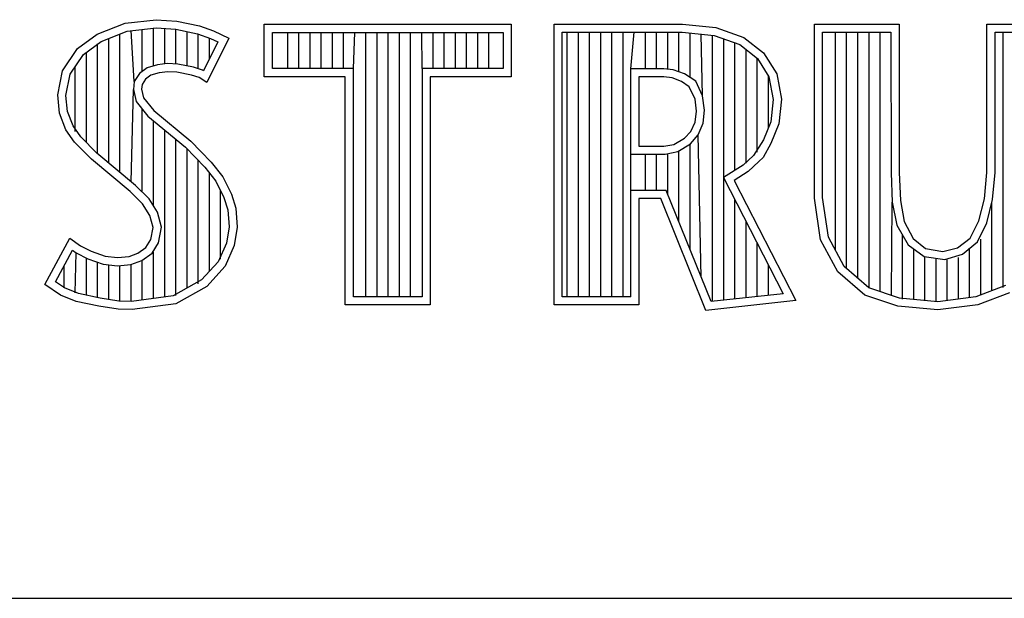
# Model space of a CAD drawing. Header units: inches. Extents: x 0.2 to 16.8, y 0.1 to 10.8.
# Tile 5 of 10: x 13.606 to 13.912, y 1.633 to 1.813. Entities that reach past the tile are written whole.
import ezdxf

# ---------------------------------------------------------------- set-up
doc = ezdxf.new("R2010")
doc.units = ezdxf.units.IN
doc.header["$LTSCALE"] = 0.935
doc.header["$MEASUREMENT"] = 0
doc.layers.get('0').update_dxf_attribs({"linetype": 'CONTINUOUS'})

msp = doc.modelspace()

# ---------------------------------------------------------------- linework, layer by layer
at = {"color": 2, "linetype": 'CONTINUOUS'}
for p, q in [((13.63901, 1.81165), (13.6486, 1.8127)), ((13.6486, 1.8127), (13.65505, 1.81225)), ((13.65505, 1.81225), (13.6621, 1.81075)), ((13.63031, 1.8082), (13.63901, 1.81165)), ((13.63154, 1.80597), (13.63962, 1.80917)), ((13.63962, 1.80917), (13.64865, 1.81016)), ((13.6418, 1.79346), (13.64084, 1.80931)), ((13.64431, 1.79666), (13.64431, 1.80969)), ((13.64779, 1.79834), (13.64779, 1.81007)), ((13.64865, 1.81016), (13.6547, 1.80974)), ((13.65127, 1.79895), (13.65127, 1.80998)), ((13.6547, 1.80974), (13.66143, 1.80831)), ((13.65474, 1.7989), (13.65474, 1.80973)), ((13.6621, 1.81075), (13.66645, 1.80925)), ((13.66645, 1.80925), (13.67125, 1.807)), ((13.68221, 1.81126), (13.75902, 1.81126)), ((13.68221, 1.79499), (13.68221, 1.81126)), ((13.75902, 1.81126), (13.75902, 1.79499)), ((13.77232, 1.81131), (13.81225, 1.81131)), ((13.77232, 1.72404), (13.77232, 1.81131)), ((13.81225, 1.81131), (13.8226, 1.81028)), ((13.8226, 1.81028), (13.83133, 1.80721)), ((13.85324, 1.81131), (13.87958, 1.81131)), ((13.85324, 1.75725), (13.85324, 1.81131)), ((13.87958, 1.81131), (13.87958, 1.76526)), ((13.90688, 1.81131), (13.9294, 1.81131)), ((13.90688, 1.76526), (13.90688, 1.81131)), ((13.62416, 1.8037), (13.63031, 1.8082)), ((13.63389, 1.76816), (13.63389, 1.8069)), ((13.63736, 1.76525), (13.63736, 1.80828)), ((13.65822, 1.7983), (13.65822, 1.80899)), ((13.66143, 1.80831), (13.6655, 1.8069)), ((13.66169, 1.79744), (13.66169, 1.80822)), ((13.67125, 1.807), (13.66435, 1.79321)), ((13.66517, 1.80049), (13.66517, 1.80702)), ((13.6655, 1.8069), (13.66783, 1.80581)), ((13.68474, 1.80873), (13.75649, 1.80873)), ((13.68474, 1.79752), (13.68474, 1.80873)), ((13.6895, 1.79752), (13.6895, 1.80873)), ((13.69297, 1.79752), (13.69297, 1.80873)), ((13.69645, 1.79752), (13.69645, 1.80873)), ((13.69992, 1.79752), (13.69992, 1.80873)), ((13.7034, 1.79752), (13.7034, 1.80873)), ((13.70687, 1.79752), (13.70687, 1.80873)), ((13.70993, 1.79752), (13.71035, 1.80873)), ((13.71382, 1.72656), (13.71382, 1.80873)), ((13.7173, 1.72656), (13.7173, 1.80873)), ((13.72077, 1.72656), (13.72077, 1.80873)), ((13.72425, 1.72656), (13.72425, 1.80873)), ((13.72773, 1.72656), (13.72773, 1.80873)), ((13.7313, 1.79752), (13.7312, 1.80873)), ((13.73468, 1.79752), (13.73468, 1.80873)), ((13.73815, 1.79752), (13.73815, 1.80873)), ((13.74163, 1.79752), (13.74163, 1.80873)), ((13.7451, 1.79752), (13.7451, 1.80873)), ((13.74858, 1.79752), (13.74858, 1.80873)), ((13.75205, 1.79752), (13.75205, 1.80873)), ((13.75649, 1.80873), (13.75649, 1.79752)), ((13.77485, 1.80878), (13.81213, 1.80878)), ((13.77485, 1.72656), (13.77485, 1.80878)), ((13.77638, 1.72656), (13.77638, 1.80878)), ((13.77986, 1.72656), (13.77986, 1.80878)), ((13.78333, 1.72656), (13.78333, 1.80878)), ((13.78681, 1.72656), (13.78681, 1.80878)), ((13.79028, 1.72656), (13.79028, 1.80878)), ((13.79376, 1.72656), (13.79376, 1.80878)), ((13.79615, 1.79745), (13.79723, 1.80878)), ((13.80071, 1.79745), (13.80071, 1.80878)), ((13.80419, 1.79745), (13.80419, 1.80878)), ((13.80766, 1.79731), (13.80766, 1.80878)), ((13.81114, 1.79645), (13.81114, 1.80878)), ((13.81213, 1.80878), (13.82205, 1.80779)), ((13.81461, 1.79469), (13.81461, 1.80853)), ((13.81843, 1.78903), (13.81809, 1.80819)), ((13.82156, 1.72513), (13.82156, 1.80784)), ((13.82205, 1.80779), (13.8301, 1.80496)), ((13.82504, 1.72551), (13.82504, 1.80674)), ((13.83133, 1.80721), (13.83747, 1.80236)), ((13.85577, 1.80878), (13.87705, 1.80878)), ((13.85577, 1.75743), (13.85577, 1.80878)), ((13.85979, 1.74098), (13.85979, 1.80878)), ((13.86327, 1.73529), (13.86327, 1.80878)), ((13.86674, 1.73229), (13.86674, 1.80878)), ((13.87022, 1.72929), (13.87022, 1.80878)), ((13.87369, 1.72816), (13.87369, 1.80878)), ((13.87705, 1.80878), (13.87706, 1.76515)), ((13.90941, 1.80878), (13.92688, 1.80878)), ((13.90941, 1.76526), (13.90941, 1.80878)), ((13.91192, 1.72947), (13.91192, 1.80878)), ((13.61951, 1.79681), (13.62416, 1.8037)), ((13.62601, 1.80192), (13.63154, 1.80597)), ((13.63041, 1.77104), (13.63041, 1.80515)), ((13.66783, 1.80581), (13.66334, 1.79682)), ((13.82851, 1.76591), (13.82851, 1.80552)), ((13.8301, 1.80496), (13.83556, 1.80065)), ((13.83199, 1.7681), (13.83199, 1.80347)), ((13.62189, 1.79581), (13.62601, 1.80192)), ((13.62694, 1.77451), (13.62694, 1.8026)), ((13.83546, 1.77149), (13.83546, 1.80072)), ((13.83556, 1.80065), (13.83912, 1.79496)), ((13.83747, 1.80236), (13.84152, 1.79589)), ((13.61801, 1.78931), (13.61951, 1.79681)), ((13.62346, 1.778), (13.62346, 1.79815)), ((13.64582, 1.79776), (13.64343, 1.79602)), ((13.649, 1.79869), (13.64582, 1.79776)), ((13.65213, 1.79904), (13.649, 1.79869)), ((13.65537, 1.79887), (13.65213, 1.79904)), ((13.66018, 1.79791), (13.65537, 1.79887)), ((13.66302, 1.79702), (13.66018, 1.79791)), ((13.66334, 1.79682), (13.66302, 1.79702)), ((13.70993, 1.79752), (13.68474, 1.79752)), ((13.70993, 1.72656), (13.70993, 1.79752)), ((13.75649, 1.79752), (13.7313, 1.79752)), ((13.7313, 1.79752), (13.7313, 1.72656)), ((13.80643, 1.79745), (13.79615, 1.79745)), ((13.79615, 1.72656), (13.79615, 1.79745)), ((13.80933, 1.79711), (13.80643, 1.79745)), ((13.81285, 1.79583), (13.80933, 1.79711)), ((13.62056, 1.78919), (13.62189, 1.79581)), ((13.64343, 1.79602), (13.6418, 1.79346)), ((13.6453, 1.79426), (13.64425, 1.79261)), ((13.64695, 1.79546), (13.6453, 1.79426)), ((13.6495, 1.79621), (13.64695, 1.79546)), ((13.6522, 1.79651), (13.6495, 1.79621)), ((13.65505, 1.79636), (13.6522, 1.79651)), ((13.65955, 1.79546), (13.65505, 1.79636)), ((13.66195, 1.79471), (13.65955, 1.79546)), ((13.66435, 1.79321), (13.66195, 1.79471)), ((13.7074, 1.79499), (13.68221, 1.79499)), ((13.7074, 1.72404), (13.7074, 1.79499)), ((13.75902, 1.79499), (13.73383, 1.79499)), ((13.73383, 1.79499), (13.73383, 1.72404)), ((13.80643, 1.79492), (13.79867, 1.79492)), ((13.79867, 1.79492), (13.79867, 1.77343)), ((13.80902, 1.7946), (13.80643, 1.79492)), ((13.81193, 1.79347), (13.80902, 1.7946)), ((13.81635, 1.79356), (13.81285, 1.79583)), ((13.83894, 1.7791), (13.83894, 1.79525)), ((13.83912, 1.79496), (13.84042, 1.78788)), ((13.84152, 1.79589), (13.84297, 1.78798)), ((13.64084, 1.76235), (13.64155, 1.79096)), ((13.6418, 1.79346), (13.64155, 1.79096)), ((13.64155, 1.79096), (13.64237, 1.78728)), ((13.64425, 1.79261), (13.6441, 1.79111)), ((13.6441, 1.79111), (13.6447, 1.78841)), ((13.81436, 1.79185), (13.81193, 1.79347)), ((13.81613, 1.78798), (13.81436, 1.79185)), ((13.81843, 1.78903), (13.81635, 1.79356)), ((13.61861, 1.78361), (13.61801, 1.78931)), ((13.62109, 1.78421), (13.62056, 1.78919)), ((13.6447, 1.78841), (13.64785, 1.78451)), ((13.81662, 1.78426), (13.81613, 1.78798)), ((13.81913, 1.78459), (13.81843, 1.78903)), ((13.84042, 1.78788), (13.83969, 1.78099)), ((13.84297, 1.78798), (13.84216, 1.78038)), ((13.64237, 1.78728), (13.64605, 1.78273)), ((13.64431, 1.75909), (13.64431, 1.78487)), ((13.81864, 1.78051), (13.81913, 1.78459)), ((13.62056, 1.77852), (13.61861, 1.78361)), ((13.62281, 1.77971), (13.62109, 1.78421)), ((13.64605, 1.78273), (13.6577, 1.77305)), ((13.64785, 1.78451), (13.6594, 1.77492)), ((13.81613, 1.78087), (13.81662, 1.78426)), ((13.62326, 1.77462), (13.62056, 1.77852)), ((13.62521, 1.77625), (13.62281, 1.77971)), ((13.64779, 1.75478), (13.64779, 1.78128)), ((13.81484, 1.77796), (13.81613, 1.78087)), ((13.81715, 1.77693), (13.81864, 1.78051)), ((13.83969, 1.78099), (13.83745, 1.77532)), ((13.84216, 1.78038), (13.83974, 1.77424)), ((13.63021, 1.77124), (13.62521, 1.77625)), ((13.65127, 1.72649), (13.65127, 1.77839)), ((13.65474, 1.72695), (13.65474, 1.77551)), ((13.80951, 1.77392), (13.8129, 1.77586)), ((13.8129, 1.77586), (13.81484, 1.77796)), ((13.81476, 1.77414), (13.81715, 1.77693)), ((13.81809, 1.73266), (13.81715, 1.77693)), ((13.62851, 1.76937), (13.62326, 1.77462)), ((13.6577, 1.77305), (13.66075, 1.77)), ((13.65822, 1.72924), (13.65822, 1.77253)), ((13.6594, 1.77492), (13.66255, 1.77177)), ((13.79867, 1.77343), (13.80643, 1.77343)), ((13.80643, 1.77343), (13.80951, 1.77392)), ((13.81076, 1.77172), (13.81476, 1.77414)), ((13.81461, 1.74125), (13.81461, 1.77397)), ((13.83745, 1.77532), (13.83432, 1.77046)), ((13.83974, 1.77424), (13.83731, 1.76988)), ((13.64051, 1.75933), (13.62851, 1.76937)), ((13.64221, 1.76119), (13.63021, 1.77124)), ((13.66075, 1.77), (13.66378, 1.76682)), ((13.66255, 1.77177), (13.6657, 1.76847)), ((13.79615, 1.7709), (13.80683, 1.77094)), ((13.80071, 1.75964), (13.80071, 1.77092)), ((13.80419, 1.75964), (13.80419, 1.77093)), ((13.80683, 1.77094), (13.81076, 1.77172)), ((13.80766, 1.75842), (13.80766, 1.77094)), ((13.81114, 1.74983), (13.81114, 1.7718)), ((13.83432, 1.77046), (13.83109, 1.76754)), ((13.83731, 1.76988), (13.83602, 1.76858)), ((13.66169, 1.73062), (13.66169, 1.76901)), ((13.66378, 1.76682), (13.66715, 1.76247)), ((13.6657, 1.76847), (13.6693, 1.76383)), ((13.83109, 1.76754), (13.82495, 1.76367)), ((13.83602, 1.76858), (13.83262, 1.76551)), ((13.66517, 1.73446), (13.66517, 1.76504)), ((13.6693, 1.76383), (13.672, 1.75843)), ((13.82495, 1.76367), (13.84357, 1.72755)), ((13.83262, 1.76551), (13.82826, 1.76277)), ((13.87706, 1.76515), (13.87747, 1.75604)), ((13.87958, 1.76526), (13.87996, 1.75648)), ((13.90612, 1.75705), (13.90688, 1.76526)), ((13.90863, 1.75682), (13.90941, 1.76526)), ((13.6464, 1.75701), (13.64221, 1.76119)), ((13.66715, 1.76247), (13.66965, 1.75748)), ((13.82826, 1.76277), (13.8475, 1.72544)), ((13.6444, 1.75543), (13.64051, 1.75933)), ((13.64899, 1.75286), (13.6464, 1.75701)), ((13.66864, 1.7383), (13.66864, 1.75949)), ((13.66965, 1.75748), (13.67085, 1.7536)), ((13.672, 1.75843), (13.67335, 1.75408)), ((13.80717, 1.75964), (13.79615, 1.75964)), ((13.80546, 1.75711), (13.79867, 1.75711)), ((13.79867, 1.75711), (13.79867, 1.72404)), ((13.81953, 1.72237), (13.80546, 1.75711)), ((13.82115, 1.72509), (13.80717, 1.75964)), ((13.85515, 1.74427), (13.85324, 1.75725)), ((13.85758, 1.74508), (13.85577, 1.75743)), ((13.9044, 1.75019), (13.90612, 1.75705)), ((13.64665, 1.75183), (13.6444, 1.75543)), ((13.67335, 1.75408), (13.6738, 1.74823)), ((13.82851, 1.7259), (13.82851, 1.75676)), ((13.87717, 1.727), (13.87747, 1.75604)), ((13.87747, 1.75604), (13.87888, 1.7488)), ((13.87996, 1.75648), (13.88111, 1.75)), ((13.90685, 1.74957), (13.90863, 1.75682)), ((13.90845, 1.72846), (13.90845, 1.75608)), ((13.6477, 1.74808), (13.64665, 1.75183)), ((13.6503, 1.74818), (13.64899, 1.75286)), ((13.67085, 1.7536), (13.67126, 1.74834)), ((13.64695, 1.74434), (13.6477, 1.74808)), ((13.64934, 1.74339), (13.6503, 1.74818)), ((13.67126, 1.74834), (13.67046, 1.74326)), ((13.6738, 1.74823), (13.6729, 1.74254)), ((13.83199, 1.72628), (13.83199, 1.75001)), ((13.87888, 1.7488), (13.88239, 1.74268)), ((13.88111, 1.75), (13.88397, 1.74465)), ((13.90172, 1.74484), (13.9044, 1.75019)), ((13.90399, 1.74371), (13.90685, 1.74957)), ((13.61396, 1.73039), (13.62176, 1.74479)), ((13.62176, 1.74479), (13.62506, 1.74239)), ((13.8625, 1.73596), (13.85758, 1.74508)), ((13.88065, 1.72585), (13.88065, 1.74572)), ((13.89772, 1.74179), (13.90172, 1.74484)), ((13.62506, 1.74239), (13.62836, 1.74074)), ((13.6429, 1.74014), (13.64545, 1.74194)), ((13.64545, 1.74194), (13.64695, 1.74434)), ((13.64733, 1.74017), (13.64934, 1.74339)), ((13.67046, 1.74326), (13.6679, 1.73749)), ((13.6729, 1.74254), (13.67005, 1.73609)), ((13.83546, 1.72666), (13.83546, 1.74327)), ((13.86049, 1.73435), (13.85515, 1.74427)), ((13.88239, 1.74268), (13.88735, 1.73911)), ((13.88397, 1.74465), (13.88779, 1.7416)), ((13.89313, 1.74065), (13.89772, 1.74179)), ((13.89925, 1.73978), (13.90399, 1.74371)), ((13.90497, 1.72712), (13.90497, 1.74453)), ((13.61728, 1.73122), (13.6226, 1.74105)), ((13.6226, 1.74105), (13.62374, 1.74022)), ((13.62346, 1.72778), (13.62374, 1.74022)), ((13.62374, 1.74022), (13.62738, 1.7384)), ((13.62836, 1.74074), (13.63271, 1.73924)), ((13.63271, 1.73924), (13.63661, 1.73879)), ((13.63661, 1.73879), (13.64021, 1.73909)), ((13.64021, 1.73909), (13.6429, 1.74014)), ((13.64411, 1.7379), (13.64733, 1.74017)), ((13.64779, 1.72603), (13.64779, 1.74049)), ((13.88412, 1.72575), (13.88412, 1.74143)), ((13.88735, 1.73911), (13.89375, 1.73819)), ((13.8876, 1.72543), (13.8876, 1.73893)), ((13.88779, 1.7416), (13.89313, 1.74065)), ((13.89375, 1.73819), (13.89925, 1.73978)), ((13.89802, 1.72586), (13.89802, 1.73876)), ((13.9015, 1.72628), (13.9015, 1.74165)), ((13.61999, 1.72939), (13.61999, 1.73621)), ((13.62694, 1.72704), (13.62694, 1.73855)), ((13.62738, 1.7384), (13.63214, 1.73676)), ((13.63041, 1.72626), (13.63041, 1.73736)), ((13.63214, 1.73676), (13.63657, 1.73625)), ((13.63389, 1.72573), (13.63389, 1.73656)), ((13.63657, 1.73625), (13.64078, 1.7366)), ((13.63736, 1.72521), (13.63736, 1.73616)), ((13.64078, 1.7366), (13.64411, 1.7379)), ((13.64084, 1.72511), (13.64084, 1.73661)), ((13.64431, 1.72557), (13.64431, 1.73797)), ((13.6679, 1.73749), (13.66275, 1.7318)), ((13.67005, 1.73609), (13.66435, 1.72979)), ((13.83894, 1.72704), (13.83894, 1.73653)), ((13.87016, 1.72934), (13.8625, 1.73596)), ((13.89107, 1.725), (13.89107, 1.73858)), ((13.89455, 1.72543), (13.89455, 1.73808)), ((13.86889, 1.7271), (13.86049, 1.73435)), ((13.61891, 1.7271), (13.61396, 1.73039)), ((13.6201, 1.72934), (13.61728, 1.73122)), ((13.66275, 1.7318), (13.65394, 1.72684)), ((13.66435, 1.72979), (13.65475, 1.7244)), ((13.91264, 1.73007), (13.9034, 1.72652)), ((13.62371, 1.72515), (13.61891, 1.7271)), ((13.62445, 1.72757), (13.6201, 1.72934)), ((13.63121, 1.72614), (13.62445, 1.72757)), ((13.65394, 1.72684), (13.64098, 1.72513)), ((13.7313, 1.72656), (13.70993, 1.72656)), ((13.79615, 1.72656), (13.77485, 1.72656)), ((13.84357, 1.72755), (13.82115, 1.72509)), ((13.8792, 1.72366), (13.86889, 1.7271)), ((13.87972, 1.72615), (13.87016, 1.72934)), ((13.9034, 1.72652), (13.89157, 1.72506)), ((13.91394, 1.72786), (13.90402, 1.72405)), ((13.63076, 1.72365), (13.62371, 1.72515)), ((13.63676, 1.72275), (13.63076, 1.72365)), ((13.63699, 1.72527), (13.63121, 1.72614)), ((13.64098, 1.72513), (13.63699, 1.72527)), ((13.65475, 1.7244), (13.64111, 1.7226)), ((13.73383, 1.72404), (13.7074, 1.72404)), ((13.79867, 1.72404), (13.77232, 1.72404)), ((13.8475, 1.72544), (13.81953, 1.72237)), ((13.89161, 1.72252), (13.8792, 1.72366)), ((13.89157, 1.72506), (13.87972, 1.72615)), ((13.90402, 1.72405), (13.89161, 1.72252)), ((13.64111, 1.7226), (13.63676, 1.72275)), ((13.06532, 1.63288), (16.75003, 1.63288))]:
    msp.add_line(p, q, dxfattribs=at)

doc.saveas('drawing.dxf')
